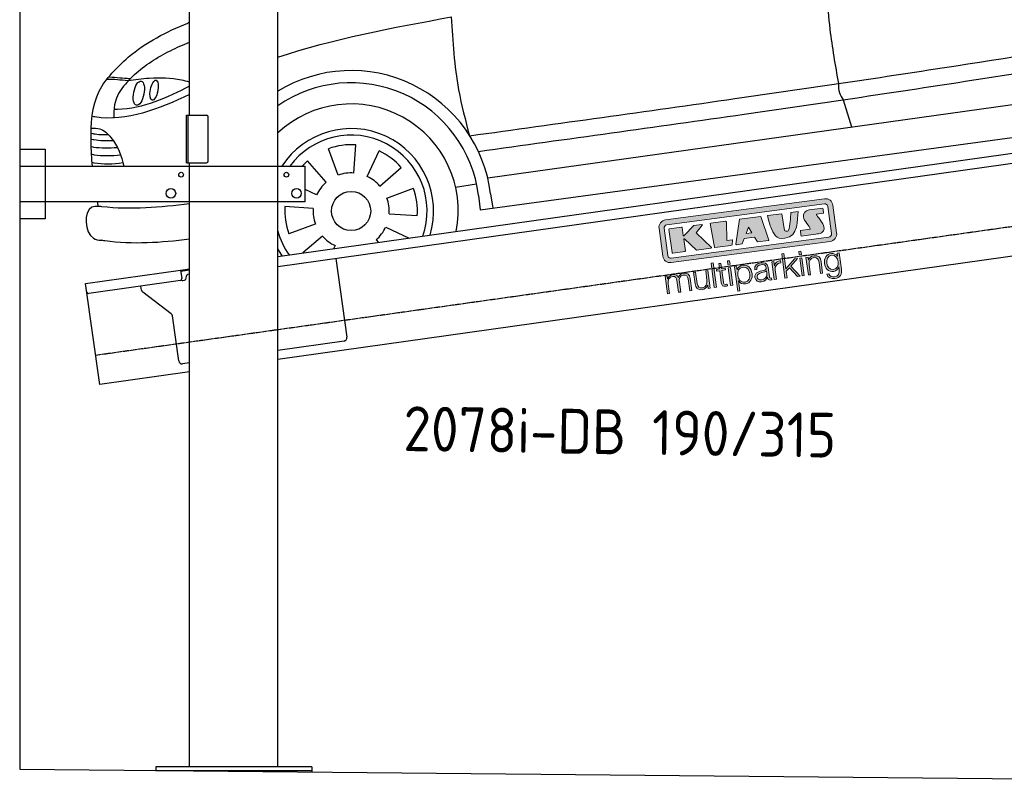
# Model space of a CAD drawing. Header units: millimetres. Extents: x 200 to 6000, y 125 to 5350.
# Tile 1 of 3: x 200 to 3100, y 264 to 2508. Entities that reach past the tile are written whole.
import ezdxf

# ---------------------------------------------------------------- set-up
doc = ezdxf.new("R2010")
doc.units = ezdxf.units.MM
doc.linetypes.add('GEN3', pattern=[6.25, 5, -1.25])
for name, color, linetype in [('3', 6, 'GEN3'), ('CAR', 1, 'Continuous'), ('SICHTBARE_KANTEN_DIN_', 7, 'Continuous')]:
    doc.layers.add(name, color=color, linetype=linetype)
doc.layers.add('AM_0', color=7, linetype='Continuous', lineweight=50)
doc.layers.add('Logo', color=7, linetype='Continuous', lineweight=25)
doc.styles.get("Standard").update_dxf_attribs({"font": 'ISOCP.SHX'})

# ---------------------------------------------------------------- blocks, each defined once
blk = doc.blocks.new('KLAUS')
at = {"layer": 'Logo'}
h = blk.add_hatch(color=8, dxfattribs=at)
h.dxf.hatch_style = 2
edge = h.paths.add_edge_path()
edge.add_spline(control_points=[(3.6, 29.09), (2.88, 29.09), (2.3, 28.51), (2.3, 27.8), (2.3, 27.8), (2.3, 16.11), (2.3, 16.11), (2.3, 15.39), (2.88, 14.81), (3.6, 14.81), (3.6, 14.81), (71.16, 14.81), (71.16, 14.81), (71.88, 14.81), (72.46, 15.39), (72.46, 16.11), (72.46, 16.11), (72.46, 27.8), (72.46, 27.8), (72.46, 28.51), (71.88, 29.09), (71.16, 29.09), (71.16, 29.09), (3.6, 29.09), (3.6, 29.09), (3.6, 29.09), (3.6, 29.09), (3.6, 29.09)], knot_values=[0, 0, 0, 0, 1, 1, 1, 2, 2, 2, 3, 3, 3, 4, 4, 4, 5, 5, 5, 6, 6, 6, 7, 7, 7, 8, 8, 8, 9, 9, 9, 9], degree=3, periodic=0)
edge = h.paths.add_edge_path()
edge.add_spline(control_points=[(3.35, 31.23), (3.35, 31.23), (71.47, 31.23), (71.47, 31.23), (73.26, 31.23), (74.71, 29.77), (74.71, 27.99), (74.71, 27.99), (74.71, 16.17), (74.71, 16.17), (74.71, 14.38), (73.26, 12.93), (71.47, 12.93), (71.47, 12.93), (3.35, 12.93), (3.35, 12.93), (1.56, 12.93), (0.11, 14.38), (0.11, 16.17), (0.11, 16.17), (0.11, 27.99), (0.11, 27.99), (0.11, 29.77), (1.56, 31.23), (3.35, 31.23), (3.35, 31.23), (3.35, 31.23), (3.35, 31.23)], knot_values=[0, 0, 0, 0, 1, 1, 1, 2, 2, 2, 3, 3, 3, 4, 4, 4, 5, 5, 5, 6, 6, 6, 7, 7, 7, 8, 8, 8, 9, 9, 9, 9], degree=3, periodic=0)
h = blk.add_hatch(color=8, dxfattribs=at)
h.dxf.hatch_style = 2
edge = h.paths.add_edge_path()
edge.add_spline(control_points=[(4.5, 27.33), (4.5, 27.33), (9.7, 27.33), (9.7, 27.33), (9.84, 27.33), (9.96, 27.22), (9.96, 27.08), (9.96, 27.08), (9.96, 23.69), (9.96, 23.69), (9.96, 23.69), (9.94, 23.64), (10.04, 23.59), (10.14, 23.53), (10.2, 23.57), (10.2, 23.57), (10.2, 23.57), (10.51, 23.75), (10.51, 23.75), (10.51, 23.75), (14.94, 27.33), (14.94, 27.33), (14.94, 27.33), (18.41, 27.33), (18.41, 27.33), (18.41, 27.33), (18.49, 27.33), (18.56, 27.2), (18.65, 27.04), (18.53, 26.91), (18.53, 26.91), (18.53, 26.91), (15.49, 24.11), (15.49, 24.11), (15.49, 24.11), (21.14, 17.06), (21.14, 17.06), (21.14, 17.06), (21.13, 16.91), (21.13, 16.91), (21.08, 16.84), (20.99, 16.82), (20.99, 16.82), (20.99, 16.82), (14.7, 16.82), (14.7, 16.82), (14.7, 16.82), (10.26, 22.17), (10.26, 22.17), (10.26, 22.17), (10.19, 22.24), (10.08, 22.21), (9.97, 22.18), (9.96, 22.11), (9.96, 22.11), (9.96, 22.11), (9.96, 17.08), (9.96, 17.08), (9.96, 16.94), (9.84, 16.82), (9.7, 16.82), (9.7, 16.82), (4.5, 16.82), (4.5, 16.82), (4.36, 16.82), (4.25, 16.94), (4.25, 17.08), (4.25, 17.08), (4.25, 27.08), (4.25, 27.08), (4.25, 27.22), (4.36, 27.33), (4.5, 27.33), (4.5, 27.33), (4.5, 27.33), (4.5, 27.33)], knot_values=[0, 0, 0, 0, 1, 1, 1, 2, 2, 2, 3, 3, 3, 4, 4, 4, 5, 5, 5, 6, 6, 6, 7, 7, 7, 8, 8, 8, 9, 9, 9, 10, 10, 10, 11, 11, 11, 12, 12, 12, 13, 13, 13, 14, 14, 14, 15, 15, 15, 16, 16, 16, 17, 17, 17, 18, 18, 18, 19, 19, 19, 20, 20, 20, 21, 21, 21, 22, 22, 22, 23, 23, 23, 24, 24, 24, 25, 25, 25, 25], degree=3, periodic=0)
h = blk.add_hatch(color=8, dxfattribs=at)
h.dxf.hatch_style = 2
h.paths.add_polyline_path([(22.42, 17.06), (21.97, 27.15), (22.24, 27.33), (28.55, 27.33), (28.86, 26.97), (28.01, 19.08), (30.26, 19.07), (30.44, 18.95), (30.08, 16.95), (29.49, 16.82), (22.6, 16.82)])
h = blk.add_hatch(color=8, dxfattribs=at)
h.paths.add_polyline_path([(36.52, 21.01), (38.93, 21.01), (37.87, 23.57)])
h.paths.add_polyline_path([(34.52, 27.33), (43.65, 27.33), (45.76, 16.94), (45.57, 16.82), (40.83, 16.82), (39.89, 18.95), (35.42, 18.95), (34.27, 16.82), (31.78, 16.82), (31.66, 17)])
h = blk.add_hatch(color=8, dxfattribs=at)
h.dxf.hatch_style = 2
edge = h.paths.add_edge_path()
edge.add_spline(control_points=[(52.69, 27.32), (52.69, 27.32), (52.88, 20.14), (52.88, 20.14), (53.01, 19.89), (53.2, 19.77), (53.43, 19.71), (53.91, 19.59), (54.43, 19.57), (54.64, 20.03), (55.23, 21.34), (56.27, 25.45), (56.6, 27.33), (56.6, 27.33), (59.77, 27.33), (59.77, 27.33), (58.77, 23.9), (58.56, 16.82), (52.63, 16.76), (48.72, 16.72), (48.01, 19.35), (47.27, 22.24), (46.89, 23.68), (46.54, 27.33), (46.54, 27.33), (46.54, 27.33), (52.69, 27.32), (52.69, 27.32), (52.69, 27.32), (52.69, 27.32), (52.69, 27.32)], knot_values=[0, 0, 0, 0, 1, 1, 1, 2, 2, 2, 3, 3, 3, 4, 4, 4, 5, 5, 5, 6, 6, 6, 7, 7, 7, 8, 8, 8, 9, 9, 9, 10, 10, 10, 10], degree=3, periodic=0)
h = blk.add_hatch(color=8, dxfattribs=at)
h.dxf.hatch_style = 2
edge = h.paths.add_edge_path()
edge.add_spline(control_points=[(64.46, 27.33), (64.46, 27.33), (70.31, 27.33), (70.31, 27.33), (70.31, 26.52), (70.31, 26.02), (70.31, 25.12), (70.31, 25.12), (67.3, 25.12), (67.3, 25.12), (67.24, 25.04), (67.25, 25.11), (67.25, 24.91), (67.25, 24.88), (69.73, 20.38), (69.73, 19.57), (69.73, 16.4), (67.22, 16.81), (65.9, 16.82), (65.9, 16.82), (59.59, 16.82), (59.59, 16.82), (59.59, 17.76), (59.59, 18.23), (59.59, 19.14), (59.59, 19.14), (63.75, 19.14), (63.75, 19.14), (63.82, 19.22), (63.81, 19.11), (63.81, 19.31), (63.81, 20.32), (61.58, 23.06), (61.58, 24.63), (61.58, 26.33), (62.83, 27.34), (64.46, 27.33), (64.46, 27.33), (64.46, 27.33), (64.46, 27.33)], knot_values=[0, 0, 0, 0, 1, 1, 1, 2, 2, 2, 3, 3, 3, 4, 4, 4, 5, 5, 5, 6, 6, 6, 7, 7, 7, 8, 8, 8, 9, 9, 9, 10, 10, 10, 11, 11, 11, 12, 12, 12, 13, 13, 13, 13], degree=3, periodic=0)
h = blk.add_hatch(color=30, dxfattribs=at)
h.dxf.hatch_style = 2
h.paths.add_polyline_path([(20.07, 0), (20.99, 0), (20.99, 10.45), (20.07, 10.45)])
h = blk.add_hatch(color=30, dxfattribs=at)
h.dxf.hatch_style = 2
edge = h.paths.add_edge_path()
edge.add_spline(control_points=[(24.22, 9.82), (24.22, 9.82), (23.3, 9.82), (23.3, 9.82), (23.3, 9.82), (23.3, 7.55), (23.3, 7.55), (23.3, 7.55), (21.98, 7.55), (21.98, 7.55), (21.98, 7.55), (21.98, 6.78), (21.98, 6.78), (21.98, 6.78), (23.3, 6.78), (23.3, 6.78), (23.3, 6.78), (23.3, 1.61), (23.3, 1.61), (23.28, 0.32), (23.71, -0.09), (24.94, -0.09), (25.22, -0.09), (25.48, -0.06), (25.76, -0.06), (25.76, -0.06), (25.76, 0.73), (25.76, 0.73), (25.5, 0.7), (25.23, 0.69), (24.97, 0.69), (24.31, 0.73), (24.22, 1.08), (24.22, 1.68), (24.22, 1.68), (24.22, 6.78), (24.22, 6.78), (24.22, 6.78), (25.76, 6.78), (25.76, 6.78), (25.76, 6.78), (25.76, 7.55), (25.76, 7.55), (25.76, 7.55), (24.22, 7.55), (24.22, 7.55), (24.22, 7.55), (24.22, 9.82), (24.22, 9.82), (24.22, 9.82), (24.22, 9.82), (24.22, 9.82)], knot_values=[0, 0, 0, 0, 1, 1, 1, 2, 2, 2, 3, 3, 3, 4, 4, 4, 5, 5, 5, 6, 6, 6, 7, 7, 7, 8, 8, 8, 9, 9, 9, 10, 10, 10, 11, 11, 11, 12, 12, 12, 13, 13, 13, 14, 14, 14, 15, 15, 15, 16, 16, 16, 17, 17, 17, 17], degree=3, periodic=0)
h = blk.add_hatch(color=30, dxfattribs=at)
h.paths.add_polyline_path([(27.1, 0), (28.03, 0), (28.03, 7.55), (27.1, 7.55)])
h.paths.add_polyline_path([(27.1, 8.98), (28.03, 8.98), (28.03, 10.45), (27.1, 10.45)])
h = blk.add_hatch(color=30, dxfattribs=at)
h.dxf.hatch_style = 2
h.paths.add_polyline_path([(50.4, 0), (51.32, 0), (51.32, 2.87), (52.82, 4.11), (55.8, 0), (56.96, 0), (53.52, 4.76), (56.74, 7.55), (55.51, 7.55), (51.32, 3.89), (51.32, 10.45), (50.4, 10.45)])
h = blk.add_hatch(color=30, dxfattribs=at)
h.paths.add_polyline_path([(57.74, 0), (58.66, 0), (58.66, 7.55), (57.74, 7.55)])
h.paths.add_polyline_path([(57.74, 8.98), (58.66, 8.98), (58.66, 10.45), (57.74, 10.45)])
h = blk.add_hatch(color=30, dxfattribs=at)
h.dxf.hatch_style = 2
edge = h.paths.add_edge_path()
edge.add_spline(control_points=[(0, 0), (0, 0), (0.92, 0), (0.92, 0), (0.92, 0), (0.92, 4.22), (0.92, 4.22), (0.94, 5.8), (1.58, 7), (3.18, 7), (4.35, 7), (4.77, 6.15), (4.76, 5.12), (4.76, 5.12), (4.76, 0), (4.76, 0), (4.76, 0), (5.68, 0), (5.68, 0), (5.68, 0), (5.68, 4.27), (5.68, 4.27), (5.68, 5.68), (6.14, 7), (7.73, 7), (9.05, 7), (9.52, 6.32), (9.52, 5.08), (9.52, 5.08), (9.52, 0), (9.52, 0), (9.52, 0), (10.44, 0), (10.44, 0), (10.44, 0), (10.44, 5.12), (10.44, 5.12), (10.44, 6.91), (9.59, 7.77), (7.94, 7.77), (6.94, 7.77), (5.99, 7.29), (5.54, 6.3), (5.26, 7.29), (4.36, 7.77), (3.37, 7.77), (2.17, 7.77), (1.38, 7.19), (0.89, 6.28), (0.89, 6.28), (0.85, 6.28), (0.85, 6.28), (0.85, 6.28), (0.85, 7.55), (0.85, 7.55), (0.85, 7.55), (0, 7.55), (0, 7.55), (0, 7.55), (0, 0), (0, 0), (0, 0), (0, 0), (0, 0)], knot_values=[0, 0, 0, 0, 1, 1, 1, 2, 2, 2, 3, 3, 3, 4, 4, 4, 5, 5, 5, 6, 6, 6, 7, 7, 7, 8, 8, 8, 9, 9, 9, 10, 10, 10, 11, 11, 11, 12, 12, 12, 13, 13, 13, 14, 14, 14, 15, 15, 15, 16, 16, 16, 17, 17, 17, 18, 18, 18, 19, 19, 19, 20, 20, 20, 21, 21, 21, 21], degree=3, periodic=0)
h = blk.add_hatch(color=30, dxfattribs=at)
h.dxf.hatch_style = 2
edge = h.paths.add_edge_path()
edge.add_spline(control_points=[(18.31, 7.55), (18.31, 7.55), (17.39, 7.55), (17.39, 7.55), (17.39, 7.55), (17.39, 3.59), (17.39, 3.59), (17.39, 2.05), (16.7, 0.56), (15.12, 0.56), (13.66, 0.56), (13.15, 1.27), (13.1, 2.64), (13.1, 2.64), (13.1, 7.55), (13.1, 7.55), (13.1, 7.55), (12.18, 7.55), (12.18, 7.55), (12.18, 7.55), (12.18, 2.65), (12.18, 2.65), (12.18, 0.89), (12.93, -0.22), (14.83, -0.22), (15.96, -0.22), (16.95, 0.35), (17.44, 1.36), (17.44, 1.36), (17.47, 1.36), (17.47, 1.36), (17.47, 1.36), (17.47, 0), (17.47, 0), (17.47, 0), (18.31, 0), (18.31, 0), (18.31, 0), (18.31, 7.55), (18.31, 7.55), (18.31, 7.55), (18.31, 7.55), (18.31, 7.55)], knot_values=[0, 0, 0, 0, 1, 1, 1, 2, 2, 2, 3, 3, 3, 4, 4, 4, 5, 5, 5, 6, 6, 6, 7, 7, 7, 8, 8, 8, 9, 9, 9, 10, 10, 10, 11, 11, 11, 12, 12, 12, 13, 13, 13, 14, 14, 14, 14], degree=3, periodic=0)
h = blk.add_hatch(color=30, dxfattribs=at)
edge = h.paths.add_edge_path()
edge.add_spline(control_points=[(35.84, 3.78), (35.84, 2.21), (35.12, 0.56), (33.37, 0.56), (31.4, 0.56), (30.72, 2.21), (30.72, 3.78), (30.72, 5.49), (31.33, 7), (33.37, 7), (35.12, 7), (35.84, 5.34), (35.84, 3.78), (35.84, 3.78), (35.84, 3.78), (35.84, 3.78)], knot_values=[0, 0, 0, 0, 1, 1, 1, 2, 2, 2, 3, 3, 3, 4, 4, 4, 5, 5, 5, 5], degree=3, periodic=0)
edge = h.paths.add_edge_path()
edge.add_spline(control_points=[(29.79, -2.8), (29.79, -2.8), (30.72, -2.8), (30.72, -2.8), (30.72, -2.8), (30.72, 1.43), (30.72, 1.43), (30.72, 1.43), (30.74, 1.43), (30.74, 1.43), (31.14, 0.35), (32.24, -0.22), (33.37, -0.22), (35.66, -0.22), (36.76, 1.64), (36.76, 3.78), (36.76, 5.91), (35.66, 7.77), (33.37, 7.77), (32.15, 7.77), (31.1, 7.14), (30.67, 6.12), (30.67, 6.12), (30.64, 6.12), (30.64, 6.12), (30.64, 6.12), (30.64, 7.55), (30.64, 7.55), (30.64, 7.55), (29.79, 7.55), (29.79, 7.55), (29.79, 7.55), (29.79, -2.8), (29.79, -2.8), (29.79, -2.8), (29.79, -2.8), (29.79, -2.8)], knot_values=[0, 0, 0, 0, 1, 1, 1, 2, 2, 2, 3, 3, 3, 4, 4, 4, 5, 5, 5, 6, 6, 6, 7, 7, 7, 8, 8, 8, 9, 9, 9, 10, 10, 10, 11, 11, 11, 12, 12, 12, 12], degree=3, periodic=0)
h = blk.add_hatch(color=30, dxfattribs=at)
edge = h.paths.add_edge_path()
edge.add_spline(control_points=[(43.03, 2.93), (43.04, 1.45), (41.8, 0.56), (40.39, 0.56), (39.53, 0.56), (38.71, 1.13), (38.71, 2.05), (38.71, 3.53), (40.66, 3.51), (42.22, 3.79), (42.47, 3.84), (42.88, 3.91), (43, 4.13), (43, 4.13), (43.03, 4.13), (43.03, 4.13), (43.03, 4.13), (43.03, 2.93), (43.03, 2.93), (43.03, 2.93), (43.03, 2.93), (43.03, 2.93)], knot_values=[0, 0, 0, 0, 1, 1, 1, 2, 2, 2, 3, 3, 3, 4, 4, 4, 5, 5, 5, 6, 6, 6, 7, 7, 7, 7], degree=3, periodic=0)
edge = h.paths.add_edge_path()
edge.add_spline(control_points=[(39.03, 5.24), (39.06, 6.47), (39.91, 7), (41.05, 7), (42.14, 7), (43.03, 6.69), (43.03, 5.45), (43.03, 4.61), (42.6, 4.51), (41.84, 4.42), (39.85, 4.19), (37.79, 4.11), (37.79, 1.99), (37.79, 0.47), (38.93, -0.22), (40.32, -0.22), (41.77, -0.22), (42.43, 0.34), (43.07, 1.32), (43.07, 1.32), (43.1, 1.32), (43.1, 1.32), (43.1, 0.53), (43.25, 0), (44.19, 0), (44.43, 0), (44.58, 0.01), (44.79, 0.06), (44.79, 0.06), (44.79, 0.83), (44.79, 0.83), (44.71, 0.81), (44.6, 0.78), (44.49, 0.78), (44.13, 0.78), (43.95, 0.98), (43.95, 1.33), (43.95, 1.33), (43.95, 5.34), (43.95, 5.34), (43.95, 7.36), (42.5, 7.77), (41.17, 7.77), (39.44, 7.77), (38.2, 7.01), (38.11, 5.24), (38.11, 5.24), (39.03, 5.24), (39.03, 5.24), (39.03, 5.24), (39.03, 5.24), (39.03, 5.24)], knot_values=[0, 0, 0, 0, 1, 1, 1, 2, 2, 2, 3, 3, 3, 4, 4, 4, 5, 5, 5, 6, 6, 6, 7, 7, 7, 8, 8, 8, 9, 9, 9, 10, 10, 10, 11, 11, 11, 12, 12, 12, 13, 13, 13, 14, 14, 14, 15, 15, 15, 16, 16, 16, 17, 17, 17, 17], degree=3, periodic=0)
h = blk.add_hatch(color=30, dxfattribs=at)
h.dxf.hatch_style = 2
edge = h.paths.add_edge_path()
edge.add_spline(control_points=[(45.79, 0), (45.79, 0), (46.71, 0), (46.71, 0), (46.71, 0), (46.71, 4.03), (46.71, 4.03), (46.71, 5.59), (47.85, 6.82), (49.52, 6.73), (49.52, 6.73), (49.52, 7.66), (49.52, 7.66), (48.16, 7.72), (47.14, 7), (46.67, 5.78), (46.67, 5.78), (46.64, 5.78), (46.64, 5.78), (46.64, 5.78), (46.64, 7.55), (46.64, 7.55), (46.64, 7.55), (45.79, 7.55), (45.79, 7.55), (45.79, 7.55), (45.79, 0), (45.79, 0), (45.79, 0), (45.79, 0), (45.79, 0)], knot_values=[0, 0, 0, 0, 1, 1, 1, 2, 2, 2, 3, 3, 3, 4, 4, 4, 5, 5, 5, 6, 6, 6, 7, 7, 7, 8, 8, 8, 9, 9, 9, 10, 10, 10, 10], degree=3, periodic=0)
h = blk.add_hatch(color=30, dxfattribs=at)
h.dxf.hatch_style = 2
edge = h.paths.add_edge_path()
edge.add_spline(control_points=[(60.41, 0), (60.41, 0), (61.33, 0), (61.33, 0), (61.33, 0), (61.33, 4.41), (61.33, 4.41), (61.36, 5.89), (62.24, 7), (63.7, 7), (65.2, 7), (65.62, 6.02), (65.62, 4.71), (65.62, 4.71), (65.62, 0), (65.62, 0), (65.62, 0), (66.54, 0), (66.54, 0), (66.54, 0), (66.54, 4.86), (66.54, 4.86), (66.54, 6.66), (65.9, 7.77), (63.78, 7.77), (62.71, 7.77), (61.7, 7.16), (61.36, 6.25), (61.36, 6.25), (61.33, 6.25), (61.33, 6.25), (61.33, 6.25), (61.33, 7.55), (61.33, 7.55), (61.33, 7.55), (60.41, 7.55), (60.41, 7.55), (60.41, 7.55), (60.41, 0), (60.41, 0), (60.41, 0), (60.41, 0), (60.41, 0)], knot_values=[0, 0, 0, 0, 1, 1, 1, 2, 2, 2, 3, 3, 3, 4, 4, 4, 5, 5, 5, 6, 6, 6, 7, 7, 7, 8, 8, 8, 9, 9, 9, 10, 10, 10, 11, 11, 11, 12, 12, 12, 13, 13, 13, 14, 14, 14, 14], degree=3, periodic=0)
h = blk.add_hatch(color=30, dxfattribs=at)
edge = h.paths.add_edge_path()
edge.add_spline(control_points=[(71.32, 0.86), (69.62, 0.86), (68.83, 2.34), (68.83, 3.86), (68.83, 5.43), (69.56, 7), (71.32, 7), (73.06, 7), (73.75, 5.34), (73.75, 3.86), (73.75, 2.33), (72.91, 0.86), (71.32, 0.86), (71.32, 0.86), (71.32, 0.86), (71.32, 0.86)], knot_values=[0, 0, 0, 0, 1, 1, 1, 2, 2, 2, 3, 3, 3, 4, 4, 4, 5, 5, 5, 5], degree=3, periodic=0)
edge = h.paths.add_edge_path()
edge.add_spline(control_points=[(74.67, 7.55), (74.67, 7.55), (73.75, 7.55), (73.75, 7.55), (73.75, 7.55), (73.75, 6.25), (73.75, 6.25), (73.75, 6.25), (73.72, 6.25), (73.72, 6.25), (73.35, 7.09), (72.41, 7.77), (71.32, 7.77), (69.13, 7.77), (67.9, 6.05), (67.9, 3.97), (67.9, 1.82), (68.9, 0.09), (71.32, 0.09), (72.4, 0.09), (73.29, 0.72), (73.72, 1.64), (73.72, 1.64), (73.75, 1.64), (73.75, 1.64), (73.75, 1.64), (73.75, 0.61), (73.75, 0.61), (73.75, -1.23), (73.01, -2.24), (71.32, -2.24), (70.29, -2.24), (69.31, -1.85), (69.1, -0.73), (69.1, -0.73), (68.18, -0.73), (68.18, -0.73), (68.31, -2.34), (69.81, -3.02), (71.32, -3.02), (73.79, -3.02), (74.65, -1.64), (74.67, 0.61), (74.67, 0.61), (74.67, 7.55), (74.67, 7.55), (74.67, 7.55), (74.67, 7.55), (74.67, 7.55)], knot_values=[0, 0, 0, 0, 1, 1, 1, 2, 2, 2, 3, 3, 3, 4, 4, 4, 5, 5, 5, 6, 6, 6, 7, 7, 7, 8, 8, 8, 9, 9, 9, 10, 10, 10, 11, 11, 11, 12, 12, 12, 13, 13, 13, 14, 14, 14, 15, 15, 15, 16, 16, 16, 16], degree=3, periodic=0)
at = {"layer": 'Logo', "lineweight": 0}
for points in [[(22.42, 17.06), (21.97, 27.15), (22.24, 27.33), (28.55, 27.33), (28.86, 26.97), (28.01, 19.08), (30.26, 19.07), (30.44, 18.95), (30.08, 16.95), (29.49, 16.82), (22.6, 16.82), (22.42, 17.06), (22.42, 17.06)], [(34.52, 27.33), (43.65, 27.33), (45.76, 16.94), (45.57, 16.82), (40.83, 16.82), (39.89, 18.95), (35.42, 18.95), (34.27, 16.82), (31.78, 16.82), (31.66, 17), (34.52, 27.33), (34.52, 27.33)], [(36.52, 21.01), (38.93, 21.01), (37.87, 23.57), (36.52, 21.01), (36.52, 21.01)], [(20.07, 0), (20.99, 0), (20.99, 10.45), (20.07, 10.45), (20.07, 0), (20.07, 0)], [(27.1, 8.98), (28.03, 8.98), (28.03, 10.45), (27.1, 10.45), (27.1, 8.98), (27.1, 8.98)], [(50.4, 0), (51.32, 0), (51.32, 2.87), (52.82, 4.11), (55.8, 0), (56.96, 0), (53.52, 4.76), (56.74, 7.55), (55.51, 7.55), (51.32, 3.89), (51.32, 10.45), (50.4, 10.45), (50.4, 0), (50.4, 0)], [(57.74, 8.98), (58.66, 8.98), (58.66, 10.45), (57.74, 10.45), (57.74, 8.98), (57.74, 8.98)], [(27.1, 0), (28.03, 0), (28.03, 7.55), (27.1, 7.55), (27.1, 0), (27.1, 0)], [(57.74, 0), (58.66, 0), (58.66, 7.55), (57.74, 7.55), (57.74, 0), (57.74, 0)]]:
    blk.add_lwpolyline(points, dxfattribs=at)
for points, knots in [([(3.35, 31.23), (3.35, 31.23), (71.47, 31.23), (71.47, 31.23), (73.26, 31.23), (74.71, 29.77), (74.71, 27.99), (74.71, 27.99), (74.71, 16.17), (74.71, 16.17), (74.71, 14.38), (73.26, 12.93), (71.47, 12.93), (71.47, 12.93), (3.35, 12.93), (3.35, 12.93), (1.56, 12.93), (0.11, 14.38), (0.11, 16.17), (0.11, 16.17), (0.11, 27.99), (0.11, 27.99), (0.11, 29.77), (1.56, 31.23), (3.35, 31.23), (3.35, 31.23), (3.35, 31.23), (3.35, 31.23)], [0, 0, 0, 0, 1, 1, 1, 2, 2, 2, 3, 3, 3, 4, 4, 4, 5, 5, 5, 6, 6, 6, 7, 7, 7, 8, 8, 8, 9, 9, 9, 9]), ([(3.6, 29.09), (2.88, 29.09), (2.3, 28.51), (2.3, 27.8), (2.3, 27.8), (2.3, 16.11), (2.3, 16.11), (2.3, 15.39), (2.88, 14.81), (3.6, 14.81), (3.6, 14.81), (71.16, 14.81), (71.16, 14.81), (71.88, 14.81), (72.46, 15.39), (72.46, 16.11), (72.46, 16.11), (72.46, 27.8), (72.46, 27.8), (72.46, 28.51), (71.88, 29.09), (71.16, 29.09), (71.16, 29.09), (3.6, 29.09), (3.6, 29.09), (3.6, 29.09), (3.6, 29.09), (3.6, 29.09)], [0, 0, 0, 0, 1, 1, 1, 2, 2, 2, 3, 3, 3, 4, 4, 4, 5, 5, 5, 6, 6, 6, 7, 7, 7, 8, 8, 8, 9, 9, 9, 9]), ([(4.5, 27.33), (4.5, 27.33), (9.7, 27.33), (9.7, 27.33), (9.84, 27.33), (9.96, 27.22), (9.96, 27.08), (9.96, 27.08), (9.96, 23.69), (9.96, 23.69), (9.96, 23.69), (9.94, 23.64), (10.04, 23.59), (10.14, 23.53), (10.2, 23.57), (10.2, 23.57), (10.2, 23.57), (10.51, 23.75), (10.51, 23.75), (10.51, 23.75), (14.94, 27.33), (14.94, 27.33), (14.94, 27.33), (18.41, 27.33), (18.41, 27.33), (18.41, 27.33), (18.49, 27.33), (18.56, 27.2), (18.65, 27.04), (18.53, 26.91), (18.53, 26.91), (18.53, 26.91), (15.49, 24.11), (15.49, 24.11), (15.49, 24.11), (21.14, 17.06), (21.14, 17.06), (21.14, 17.06), (21.13, 16.91), (21.13, 16.91), (21.08, 16.84), (20.99, 16.82), (20.99, 16.82), (20.99, 16.82), (14.7, 16.82), (14.7, 16.82), (14.7, 16.82), (10.26, 22.17), (10.26, 22.17), (10.26, 22.17), (10.19, 22.24), (10.08, 22.21), (9.97, 22.18), (9.96, 22.11), (9.96, 22.11), (9.96, 22.11), (9.96, 17.08), (9.96, 17.08), (9.96, 16.94), (9.84, 16.82), (9.7, 16.82), (9.7, 16.82), (4.5, 16.82), (4.5, 16.82), (4.36, 16.82), (4.25, 16.94), (4.25, 17.08), (4.25, 17.08), (4.25, 27.08), (4.25, 27.08), (4.25, 27.22), (4.36, 27.33), (4.5, 27.33), (4.5, 27.33), (4.5, 27.33), (4.5, 27.33)], [0, 0, 0, 0, 1, 1, 1, 2, 2, 2, 3, 3, 3, 4, 4, 4, 5, 5, 5, 6, 6, 6, 7, 7, 7, 8, 8, 8, 9, 9, 9, 10, 10, 10, 11, 11, 11, 12, 12, 12, 13, 13, 13, 14, 14, 14, 15, 15, 15, 16, 16, 16, 17, 17, 17, 18, 18, 18, 19, 19, 19, 20, 20, 20, 21, 21, 21, 22, 22, 22, 23, 23, 23, 24, 24, 24, 25, 25, 25, 25]), ([(52.69, 27.32), (52.69, 27.32), (52.88, 20.14), (52.88, 20.14), (53.01, 19.89), (53.2, 19.77), (53.43, 19.71), (53.91, 19.59), (54.43, 19.57), (54.64, 20.03), (55.23, 21.34), (56.27, 25.45), (56.6, 27.33), (56.6, 27.33), (59.77, 27.33), (59.77, 27.33), (58.77, 23.9), (58.56, 16.82), (52.63, 16.76), (48.72, 16.72), (48.01, 19.35), (47.27, 22.24), (46.89, 23.68), (46.54, 27.33), (46.54, 27.33), (46.54, 27.33), (52.69, 27.32), (52.69, 27.32), (52.69, 27.32), (52.69, 27.32), (52.69, 27.32)], [0, 0, 0, 0, 1, 1, 1, 2, 2, 2, 3, 3, 3, 4, 4, 4, 5, 5, 5, 6, 6, 6, 7, 7, 7, 8, 8, 8, 9, 9, 9, 10, 10, 10, 10]), ([(64.46, 27.33), (64.46, 27.33), (70.31, 27.33), (70.31, 27.33), (70.31, 26.52), (70.31, 26.02), (70.31, 25.12), (70.31, 25.12), (67.3, 25.12), (67.3, 25.12), (67.24, 25.04), (67.25, 25.11), (67.25, 24.91), (67.25, 24.88), (69.73, 20.38), (69.73, 19.57), (69.73, 16.4), (67.22, 16.81), (65.9, 16.82), (65.9, 16.82), (59.59, 16.82), (59.59, 16.82), (59.59, 17.76), (59.59, 18.23), (59.59, 19.14), (59.59, 19.14), (63.75, 19.14), (63.75, 19.14), (63.82, 19.22), (63.81, 19.11), (63.81, 19.31), (63.81, 20.32), (61.58, 23.06), (61.58, 24.63), (61.58, 26.33), (62.83, 27.34), (64.46, 27.33), (64.46, 27.33), (64.46, 27.33), (64.46, 27.33)], [0, 0, 0, 0, 1, 1, 1, 2, 2, 2, 3, 3, 3, 4, 4, 4, 5, 5, 5, 6, 6, 6, 7, 7, 7, 8, 8, 8, 9, 9, 9, 10, 10, 10, 11, 11, 11, 12, 12, 12, 13, 13, 13, 13]), ([(24.22, 9.82), (24.22, 9.82), (23.3, 9.82), (23.3, 9.82), (23.3, 9.82), (23.3, 7.55), (23.3, 7.55), (23.3, 7.55), (21.98, 7.55), (21.98, 7.55), (21.98, 7.55), (21.98, 6.78), (21.98, 6.78), (21.98, 6.78), (23.3, 6.78), (23.3, 6.78), (23.3, 6.78), (23.3, 1.61), (23.3, 1.61), (23.28, 0.32), (23.71, -0.09), (24.94, -0.09), (25.22, -0.09), (25.48, -0.06), (25.76, -0.06), (25.76, -0.06), (25.76, 0.73), (25.76, 0.73), (25.5, 0.7), (25.23, 0.69), (24.97, 0.69), (24.31, 0.73), (24.22, 1.08), (24.22, 1.68), (24.22, 1.68), (24.22, 6.78), (24.22, 6.78), (24.22, 6.78), (25.76, 6.78), (25.76, 6.78), (25.76, 6.78), (25.76, 7.55), (25.76, 7.55), (25.76, 7.55), (24.22, 7.55), (24.22, 7.55), (24.22, 7.55), (24.22, 9.82), (24.22, 9.82), (24.22, 9.82), (24.22, 9.82), (24.22, 9.82)], [0, 0, 0, 0, 1, 1, 1, 2, 2, 2, 3, 3, 3, 4, 4, 4, 5, 5, 5, 6, 6, 6, 7, 7, 7, 8, 8, 8, 9, 9, 9, 10, 10, 10, 11, 11, 11, 12, 12, 12, 13, 13, 13, 14, 14, 14, 15, 15, 15, 16, 16, 16, 17, 17, 17, 17]), ([(0, 0), (0, 0), (0.92, 0), (0.92, 0), (0.92, 0), (0.92, 4.22), (0.92, 4.22), (0.94, 5.8), (1.58, 7), (3.18, 7), (4.35, 7), (4.77, 6.15), (4.76, 5.12), (4.76, 5.12), (4.76, 0), (4.76, 0), (4.76, 0), (5.68, 0), (5.68, 0), (5.68, 0), (5.68, 4.27), (5.68, 4.27), (5.68, 5.68), (6.14, 7), (7.73, 7), (9.05, 7), (9.52, 6.32), (9.52, 5.08), (9.52, 5.08), (9.52, 0), (9.52, 0), (9.52, 0), (10.44, 0), (10.44, 0), (10.44, 0), (10.44, 5.12), (10.44, 5.12), (10.44, 6.91), (9.59, 7.77), (7.94, 7.77), (6.94, 7.77), (5.99, 7.29), (5.54, 6.3), (5.26, 7.29), (4.36, 7.77), (3.37, 7.77), (2.17, 7.77), (1.38, 7.19), (0.89, 6.28), (0.89, 6.28), (0.85, 6.28), (0.85, 6.28), (0.85, 6.28), (0.85, 7.55), (0.85, 7.55), (0.85, 7.55), (0, 7.55), (0, 7.55), (0, 7.55), (0, 0), (0, 0), (0, 0), (0, 0), (0, 0)], [0, 0, 0, 0, 1, 1, 1, 2, 2, 2, 3, 3, 3, 4, 4, 4, 5, 5, 5, 6, 6, 6, 7, 7, 7, 8, 8, 8, 9, 9, 9, 10, 10, 10, 11, 11, 11, 12, 12, 12, 13, 13, 13, 14, 14, 14, 15, 15, 15, 16, 16, 16, 17, 17, 17, 18, 18, 18, 19, 19, 19, 20, 20, 20, 21, 21, 21, 21]), ([(18.31, 7.55), (18.31, 7.55), (17.39, 7.55), (17.39, 7.55), (17.39, 7.55), (17.39, 3.59), (17.39, 3.59), (17.39, 2.05), (16.7, 0.56), (15.12, 0.56), (13.66, 0.56), (13.15, 1.27), (13.1, 2.64), (13.1, 2.64), (13.1, 7.55), (13.1, 7.55), (13.1, 7.55), (12.18, 7.55), (12.18, 7.55), (12.18, 7.55), (12.18, 2.65), (12.18, 2.65), (12.18, 0.89), (12.93, -0.22), (14.83, -0.22), (15.96, -0.22), (16.95, 0.35), (17.44, 1.36), (17.44, 1.36), (17.47, 1.36), (17.47, 1.36), (17.47, 1.36), (17.47, 0), (17.47, 0), (17.47, 0), (18.31, 0), (18.31, 0), (18.31, 0), (18.31, 7.55), (18.31, 7.55), (18.31, 7.55), (18.31, 7.55), (18.31, 7.55)], [0, 0, 0, 0, 1, 1, 1, 2, 2, 2, 3, 3, 3, 4, 4, 4, 5, 5, 5, 6, 6, 6, 7, 7, 7, 8, 8, 8, 9, 9, 9, 10, 10, 10, 11, 11, 11, 12, 12, 12, 13, 13, 13, 14, 14, 14, 14]), ([(29.79, -2.8), (29.79, -2.8), (30.72, -2.8), (30.72, -2.8), (30.72, -2.8), (30.72, 1.43), (30.72, 1.43), (30.72, 1.43), (30.74, 1.43), (30.74, 1.43), (31.14, 0.35), (32.24, -0.22), (33.37, -0.22), (35.66, -0.22), (36.76, 1.64), (36.76, 3.78), (36.76, 5.91), (35.66, 7.77), (33.37, 7.77), (32.15, 7.77), (31.1, 7.14), (30.67, 6.12), (30.67, 6.12), (30.64, 6.12), (30.64, 6.12), (30.64, 6.12), (30.64, 7.55), (30.64, 7.55), (30.64, 7.55), (29.79, 7.55), (29.79, 7.55), (29.79, 7.55), (29.79, -2.8), (29.79, -2.8), (29.79, -2.8), (29.79, -2.8), (29.79, -2.8)], [0, 0, 0, 0, 1, 1, 1, 2, 2, 2, 3, 3, 3, 4, 4, 4, 5, 5, 5, 6, 6, 6, 7, 7, 7, 8, 8, 8, 9, 9, 9, 10, 10, 10, 11, 11, 11, 12, 12, 12, 12]), ([(35.84, 3.78), (35.84, 2.21), (35.12, 0.56), (33.37, 0.56), (31.4, 0.56), (30.72, 2.21), (30.72, 3.78), (30.72, 5.49), (31.33, 7), (33.37, 7), (35.12, 7), (35.84, 5.34), (35.84, 3.78), (35.84, 3.78), (35.84, 3.78), (35.84, 3.78)], [0, 0, 0, 0, 1, 1, 1, 2, 2, 2, 3, 3, 3, 4, 4, 4, 5, 5, 5, 5]), ([(39.03, 5.24), (39.06, 6.47), (39.91, 7), (41.05, 7), (42.14, 7), (43.03, 6.69), (43.03, 5.45), (43.03, 4.61), (42.6, 4.51), (41.84, 4.42), (39.85, 4.19), (37.79, 4.11), (37.79, 1.99), (37.79, 0.47), (38.93, -0.22), (40.32, -0.22), (41.77, -0.22), (42.43, 0.34), (43.07, 1.32), (43.07, 1.32), (43.1, 1.32), (43.1, 1.32), (43.1, 0.53), (43.25, 0), (44.19, 0), (44.43, 0), (44.58, 0.01), (44.79, 0.06), (44.79, 0.06), (44.79, 0.83), (44.79, 0.83), (44.71, 0.81), (44.6, 0.78), (44.49, 0.78), (44.13, 0.78), (43.95, 0.98), (43.95, 1.33), (43.95, 1.33), (43.95, 5.34), (43.95, 5.34), (43.95, 7.36), (42.5, 7.77), (41.17, 7.77), (39.44, 7.77), (38.2, 7.01), (38.11, 5.24), (38.11, 5.24), (39.03, 5.24), (39.03, 5.24), (39.03, 5.24), (39.03, 5.24), (39.03, 5.24)], [0, 0, 0, 0, 1, 1, 1, 2, 2, 2, 3, 3, 3, 4, 4, 4, 5, 5, 5, 6, 6, 6, 7, 7, 7, 8, 8, 8, 9, 9, 9, 10, 10, 10, 11, 11, 11, 12, 12, 12, 13, 13, 13, 14, 14, 14, 15, 15, 15, 16, 16, 16, 17, 17, 17, 17]), ([(45.79, 0), (45.79, 0), (46.71, 0), (46.71, 0), (46.71, 0), (46.71, 4.03), (46.71, 4.03), (46.71, 5.59), (47.85, 6.82), (49.52, 6.73), (49.52, 6.73), (49.52, 7.66), (49.52, 7.66), (48.16, 7.72), (47.14, 7), (46.67, 5.78), (46.67, 5.78), (46.64, 5.78), (46.64, 5.78), (46.64, 5.78), (46.64, 7.55), (46.64, 7.55), (46.64, 7.55), (45.79, 7.55), (45.79, 7.55), (45.79, 7.55), (45.79, 0), (45.79, 0), (45.79, 0), (45.79, 0), (45.79, 0)], [0, 0, 0, 0, 1, 1, 1, 2, 2, 2, 3, 3, 3, 4, 4, 4, 5, 5, 5, 6, 6, 6, 7, 7, 7, 8, 8, 8, 9, 9, 9, 10, 10, 10, 10]), ([(60.41, 0), (60.41, 0), (61.33, 0), (61.33, 0), (61.33, 0), (61.33, 4.41), (61.33, 4.41), (61.36, 5.89), (62.24, 7), (63.7, 7), (65.2, 7), (65.62, 6.02), (65.62, 4.71), (65.62, 4.71), (65.62, 0), (65.62, 0), (65.62, 0), (66.54, 0), (66.54, 0), (66.54, 0), (66.54, 4.86), (66.54, 4.86), (66.54, 6.66), (65.9, 7.77), (63.78, 7.77), (62.71, 7.77), (61.7, 7.16), (61.36, 6.25), (61.36, 6.25), (61.33, 6.25), (61.33, 6.25), (61.33, 6.25), (61.33, 7.55), (61.33, 7.55), (61.33, 7.55), (60.41, 7.55), (60.41, 7.55), (60.41, 7.55), (60.41, 0), (60.41, 0), (60.41, 0), (60.41, 0), (60.41, 0)], [0, 0, 0, 0, 1, 1, 1, 2, 2, 2, 3, 3, 3, 4, 4, 4, 5, 5, 5, 6, 6, 6, 7, 7, 7, 8, 8, 8, 9, 9, 9, 10, 10, 10, 11, 11, 11, 12, 12, 12, 13, 13, 13, 14, 14, 14, 14]), ([(74.67, 7.55), (74.67, 7.55), (73.75, 7.55), (73.75, 7.55), (73.75, 7.55), (73.75, 6.25), (73.75, 6.25), (73.75, 6.25), (73.72, 6.25), (73.72, 6.25), (73.35, 7.09), (72.41, 7.77), (71.32, 7.77), (69.13, 7.77), (67.9, 6.05), (67.9, 3.97), (67.9, 1.82), (68.9, 0.09), (71.32, 0.09), (72.4, 0.09), (73.29, 0.72), (73.72, 1.64), (73.72, 1.64), (73.75, 1.64), (73.75, 1.64), (73.75, 1.64), (73.75, 0.61), (73.75, 0.61), (73.75, -1.23), (73.01, -2.24), (71.32, -2.24), (70.29, -2.24), (69.31, -1.85), (69.1, -0.73), (69.1, -0.73), (68.18, -0.73), (68.18, -0.73), (68.31, -2.34), (69.81, -3.02), (71.32, -3.02), (73.79, -3.02), (74.65, -1.64), (74.67, 0.61), (74.67, 0.61), (74.67, 7.55), (74.67, 7.55), (74.67, 7.55), (74.67, 7.55), (74.67, 7.55)], [0, 0, 0, 0, 1, 1, 1, 2, 2, 2, 3, 3, 3, 4, 4, 4, 5, 5, 5, 6, 6, 6, 7, 7, 7, 8, 8, 8, 9, 9, 9, 10, 10, 10, 11, 11, 11, 12, 12, 12, 13, 13, 13, 14, 14, 14, 15, 15, 15, 16, 16, 16, 16]), ([(71.32, 0.86), (69.62, 0.86), (68.83, 2.34), (68.83, 3.86), (68.83, 5.43), (69.56, 7), (71.32, 7), (73.06, 7), (73.75, 5.34), (73.75, 3.86), (73.75, 2.33), (72.91, 0.86), (71.32, 0.86), (71.32, 0.86), (71.32, 0.86), (71.32, 0.86)], [0, 0, 0, 0, 1, 1, 1, 2, 2, 2, 3, 3, 3, 4, 4, 4, 5, 5, 5, 5]), ([(43.03, 2.93), (43.04, 1.45), (41.8, 0.56), (40.39, 0.56), (39.53, 0.56), (38.71, 1.13), (38.71, 2.05), (38.71, 3.53), (40.66, 3.51), (42.22, 3.79), (42.47, 3.84), (42.88, 3.91), (43, 4.13), (43, 4.13), (43.03, 4.13), (43.03, 4.13), (43.03, 4.13), (43.03, 2.93), (43.03, 2.93), (43.03, 2.93), (43.03, 2.93), (43.03, 2.93)], [0, 0, 0, 0, 1, 1, 1, 2, 2, 2, 3, 3, 3, 4, 4, 4, 5, 5, 5, 6, 6, 6, 7, 7, 7, 7])]:
    blk.add_open_spline(points, degree=3, knots=knots, dxfattribs=at)
blk = doc.blocks.new('CAR_EG')
at = {"layer": 'CAR'}
for p, q in [((32765, 1337.2), (34678.2, 1603.8)), ((33798, 1614.9), (33798.1, 1614.6)), ((33812.2, 1566.9), (33836.1, 1486.6)), ((32742.6, 1242.5), (34728.2, 1512.2)), ((32324.4, 1344.5), (32296, 1422.7)), ((32370.6, 1351), (32376.4, 1434)), ((32410.2, 1340.8), (32445.4, 1416.2)), ((32289.2, 1323.7), (32234.6, 1386.5)), ((32447.5, 1312.7), (32510.3, 1367.3)), ((32468.3, 1277.4), (32546.4, 1305.9)), ((32670, 1309.7), (32731.8, 1319)), ((32261.1, 1286.5), (32227.1, 1302.3)), ((32737.8, 1285.1), (32742.6, 1242.7)), ((32773.7, 1289.8), (32780.4, 1247.5)), ((32250.8, 1246.9), (32167.8, 1252.7)), ((32474.8, 1231.2), (32557.7, 1225.4)), ((32257.3, 1200.7), (32179.2, 1172.2)), ((32464.5, 1191.6), (32533.6, 1159.4)), ((32278.1, 1165.4), (32220.6, 1115.4)), ((32315.4, 1137.3), (32311.1, 1128.1)), ((32436.4, 1154.3), (32443.1, 1146.7))]:
    blk.add_line(p, q, dxfattribs=at)
blk.add_circle((32362.8, 1239), 57.7, dxfattribs=at)
for centre, radius, start, end in [((32362.7, 1238.7), 414.2, 7.0809, 121.3668), ((32362.8, 1239.1), 377.8, 6.9984, 124.8138), ((32362.8, 1239), 315.6, 349.0223, 133.1117), ((32362.8, 1239), 242.9, 342.9998, 147.0608), ((32362.8, 1239), 223.8, 340.6935, 143.8265), ((32362.8, 1239), 195.4, 86, 110), ((32362.8, 1239), 195.4, 41, 65), ((32362.8, 1239), 195.4, 131, 137.4831), ((32362.8, 1239), 112.2, 86, 110), ((32362.8, 1239), 112.2, 41, 65), ((32362.8, 1239), 112.2, 131, 155), ((32362.8, 1239), 195.4, 356, 20), ((32362.8, 1239), 112.2, 356, 20), ((32362.8, 1239), 195.4, 176, 200), ((32362.8, 1239), 112.2, 176, 200), ((32362.8, 1239), 112.2, 311, 335), ((32362.8, 1239), 223.8, 195.4027, 215.3065), ((32362.8, 1239), 112.2, 221, 245), ((32362.8, 1239), 242.9, 207.3574, 213.0002)]:
    blk.add_arc(centre, radius, start, end, dxfattribs=at)
for centre, major_axis, ratio in [((31782.5, 1594.8), (-5.8, -29.5), 0.368142), ((31737.5, 1586.1), (-7, -35.6), 0.420401)]:
    blk.add_ellipse(centre, major_axis=major_axis, ratio=ratio, dxfattribs=at)
for points in [[(33758.1, 1980.9), (33772.8, 1774.5), (33798, 1614.9)], [(32657.7, 1810.8), (32679.3, 1596.1), (32711.4, 1460.7)], [(32711.4, 1460.7), (33493.3, 1570.2), (34144.5, 1667.1), (34699.2, 1755.6)], [(31704.9, 1622.4), (31643.7, 1627), (31643.1, 1627)], [(31711, 1628.7), (31651.4, 1633.2), (31649.1, 1633.4)], [(31706.9, 1622.8), (31689.4, 1602.7), (31666.3, 1551.7), (31663.4, 1513.1)], [(33798, 1614.9), (33801.2, 1587.2), (33812.2, 1566.9)], [(31618.1, 1252.8), (31599.2, 1250.1), (31603.7, 1158.7), (31626.3, 1152.7)]]:
    blk.add_spline(points, degree=3, dxfattribs=at)
for points in [[(32147.1, 1692.4), (32311.6, 1747.3), (32484.7, 1779), (32657.7, 1810.8)], [(31618.1, 1252.8), (31617.4, 1257.2), (31616.6, 1261.7), (31615.8, 1266.1)]]:
    blk.add_open_spline(points, degree=3, dxfattribs=at)
for points, knots in [([(31706.2, 1692.3), (31759.3, 1737.1), (31820.4, 1768), (31885.2, 1794.5), (31887.1, 1795.3)], [0, 0, 0, 0, 203.81625, 209.964483, 209.964483, 209.964483, 209.964483]), ([(31706.9, 1622.8), (31714.2, 1631.3), (31747.8, 1664.4), (31809.4, 1702.8), (31867.9, 1729.1), (31887.1, 1736.9)], [0, 0, 0, 0, 24.084222, 155.986732, 218.493639, 218.493639, 218.493639, 218.493639]), ([(31601, 1371.1), (31598.7, 1394.9), (31594.3, 1468.9), (31601.8, 1595), (31673, 1661.3), (31706.2, 1692.3)], [119.852444, 119.852444, 119.852444, 119.852444, 191.93092, 342.437223, 474.217328, 474.217328, 474.217328, 474.217328]), ([(32738.3, 1414.9), (32999, 1451), (33477.1, 1517.1), (34126.3, 1613), (34514.4, 1675.6), (34685.8, 1703.3)], [0, 0, 0, 0, 789.48509, 1447.853915, 1968.782349, 1968.782349, 1968.782349, 1968.782349]), ([(31887.1, 1618.6), (31879.2, 1620.8), (31840.6, 1630.6), (31778.4, 1633), (31725.9, 1625.4), (31704.9, 1622.4)], [47.416961, 47.416961, 47.416961, 47.416961, 71.915739, 167.121362, 230.971512, 230.971512, 230.971512, 230.971512]), ([(31887.1, 1607.1), (31820.7, 1573.4), (31746.4, 1538.7), (31667.6, 1538.3), (31664.8, 1538.3)], [22.205234, 22.205234, 22.205234, 22.205234, 250.654379, 261.558263, 261.558263, 261.558263, 261.558263]), ([(31887.1, 1582.2), (31795.1, 1539.6), (31700.2, 1500.5), (31602.9, 1517.1), (31600.2, 1517.5)], [27.349633, 27.349633, 27.349633, 27.349633, 314.789813, 323.124052, 323.124052, 323.124052, 323.124052]), ([(31597.4, 1483.2), (31606, 1483.3), (31628.8, 1483.4), (31670.4, 1443.2), (31686.7, 1401.6), (31693.4, 1371.1)], [0, 0, 0, 0, 24.923737, 66.713459, 159.728952, 159.728952, 159.728952, 159.728952]), ([(31597.8, 1468.6), (31602.3, 1466.9), (31616.6, 1464.8), (31632.3, 1463.9), (31647.6, 1464.1)], [7.315315, 7.315315, 7.315315, 7.315315, 9.570511, 55.898453, 55.898453, 55.898453, 55.898453]), ([(31598.9, 1451.2), (31603.4, 1449.5), (31621.5, 1446.9), (31641.7, 1446.1), (31661.4, 1447.2)], [7.315315, 7.315315, 7.315315, 7.315315, 9.570511, 68.699879, 68.699879, 68.699879, 68.699879]), ([(31597.9, 1429.6), (31602.4, 1427.8), (31624.5, 1424.7), (31649.7, 1424.1), (31674, 1426.6)], [7.315315, 7.315315, 7.315315, 7.315315, 9.570511, 82.217152, 82.217152, 82.217152, 82.217152]), ([(31599.8, 1406.9), (31604.2, 1405.2), (31628.6, 1401.7), (31656.8, 1401.4), (31683.6, 1404.8)], [7.315315, 7.315315, 7.315315, 7.315315, 9.570511, 89.963922, 89.963922, 89.963922, 89.963922]), ([(31600.4, 1382.8), (31604.9, 1381), (31631.2, 1377.3), (31661.8, 1377.2), (31690.6, 1381.6)], [7.315315, 7.315315, 7.315315, 7.315315, 9.570511, 96.299386, 96.299386, 96.299386, 96.299386]), ([(31887.1, 1260.2), (31800.7, 1249.4), (31710.9, 1241.7), (31621.6, 1252.4), (31618.1, 1252.8)], [62.70843, 62.70843, 62.70843, 62.70843, 321.679874, 332.231624, 332.231624, 332.231624, 332.231624]), ([(31887.1, 1156), (31803.3, 1145.3), (31716.2, 1139.4), (31629.9, 1152.2), (31626.3, 1152.7)], [103.002829, 103.002829, 103.002829, 103.002829, 353.81265, 364.697653, 364.697653, 364.697653, 364.697653])]:
    blk.add_open_spline(points, degree=3, knots=knots, dxfattribs=at)

msp = doc.modelspace()

# ---------------------------------------------------------------- linework, layer by layer
for p, q in [((700.5, 2226.2), (700.5, 3846.2)), ((960.5, 306.2), (960.5, 3846.2)), ((691.5, 2226.2), (750.5, 2226.2)), ((691.5, 2086.2), (691.5, 2226.2)), ((695.5, 2226.2), (695.5, 2086.2)), ((755.5, 2091.2), (755.5, 2221.2)), ((960.5, 1810.2), (3577.9, 2178)), ((3577.2, 2147.6), (960.5, 1779.9)), ((200.5, 2126.2), (275.5, 2126.2)), ((200.5, 2126.2), (275.5, 2126.2)), ((275.5, 2126.2), (275.5, 1921.2)), ((275.5, 2126.2), (275.5, 1921.2)), ((200.5, 2076.2), (1040.4, 2076.2)), ((691.5, 2086.2), (750.5, 2086.2)), ((700.5, 306.2), (700.5, 2086.2)), ((1040.4, 1971.2), (1040.4, 2076.2)), ((1040.4, 1971.2), (200.5, 1971.2)), ((275.5, 1921.2), (200.5, 1921.2)), ((275.5, 1921.2), (200.5, 1921.2)), ((3697.3, 1891.9), (960.5, 1507.2)), ((1131.2, 1803.9), (1163.8, 1572.2)), ((394.2, 1730.6), (674, 1769.9)), ((674, 1769.9), (700.5, 1773.6)), ((674, 1769.9), (677.5, 1745.2)), ((700.5, 1769.6), (674.5, 1766)), ((680.8, 1739.6), (685.7, 1740.3)), ((690, 1745.9), (689.8, 1746.9)), ((436, 1433.5), (394.2, 1730.6)), ((673.2, 1739.5), (403.4, 1701.6)), ((558.5, 1711.4), (556.9, 1723.2)), ((646.1, 1641.7), (562.4, 1704.8)), ((668.6, 1502.6), (650, 1635.1)), ((1155.3, 1560.9), (960.5, 1533.5)), ((700.5, 1496.9), (679.9, 1494.1)), ((700.5, 1470.7), (436, 1433.5)), ((200, 300), (3945, 264)), ((600.5, 306.2), (600.5, 296.1)), ((1060.5, 306.2), (600.5, 306.2)), ((600.5, 296.2), (1060.5, 296.2)), ((1060.5, 306.2), (1060.5, 291.7))]:
    msp.add_line(p, q)
for centre, radius in [((675.5, 2051.2), 7), ((985.5, 2051.2), 7), ((645.5, 1996.2), 14), ((1015.5, 1996.2), 14)]:
    msp.add_circle(centre, radius)
for centre, radius, start, end in [((750.5, 2221.2), 5, 0, 90), ((750.5, 2091.2), 5, 270, 0), ((672.5, 1744.5), 5, 278, 8), ((680.1, 1744.5), 5, 221.2367, 278), ((685, 1745.2), 5, 278, 8), ((699.7, 1748.3), 10, 98, 188), ((568.4, 1712.8), 10, 188, 233), ((402.7, 1706.5), 5, 188, 278), ((640.1, 1633.7), 10, 8, 53), ((1153.9, 1570.8), 10, 278, 8), ((678.5, 1504), 10, 188, 278)]:
    msp.add_arc(centre, radius, start, end)
at = {"layer": '3'}
msp.add_line((423.9, 1519.7), (5431.3, 2223.4), dxfattribs=at)
at = {"layer": 'SICHTBARE_KANTEN_DIN_'}
msp.add_line((200, 5350), (200.5, 300), dxfattribs=at)

# ---------------------------------------------------------------- block references
at = {"xscale": 6.929133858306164, "yscale": 6.929133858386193, "zscale": 6.929133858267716, "rotation": 7.614101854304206}
msp.add_blockref('KLAUS', (2107.9, 1700.3), dxfattribs=at)
at = {"layer": 'AM_0'}
msp.add_blockref('CAR_EG', (-31186.6, 705.1), dxfattribs=at)

# ---------------------------------------------------------------- texts
at = {"layer": 'Logo'}
msp.add_text('2078i-DB 190/315', height=132, rotation=359.1028, dxfattribs=at).set_placement((1329.4, 1237.2))

doc.saveas('drawing.dxf')
